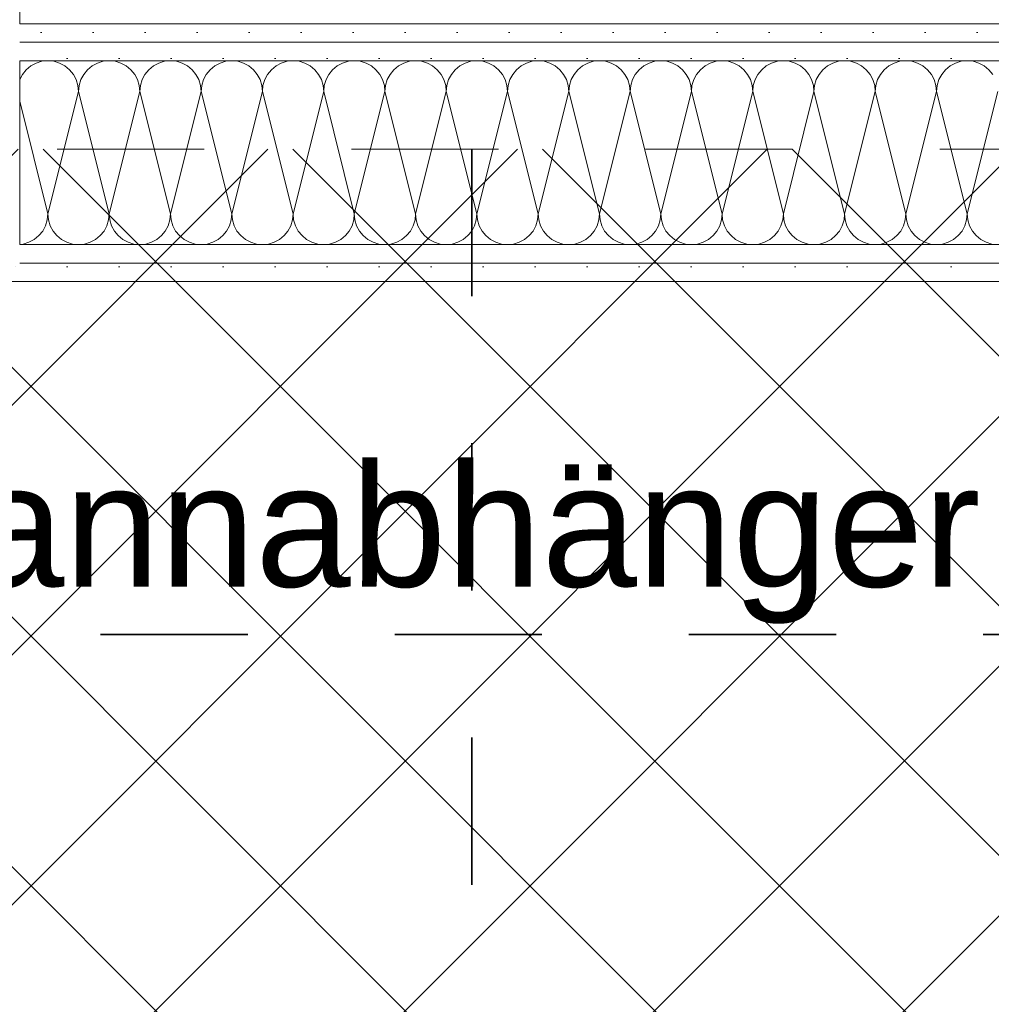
# Model space of a CAD drawing. Header units: metres. Extents: x -3.6 to 84.5, y -11 to 16.8.
# Tile 250 of 256: x 44.7 to 45.4, y 3.2 to 3.9. Entities that reach past the tile are written whole.
import ezdxf

# ---------------------------------------------------------------- set-up
doc = ezdxf.new("R2010")
doc.units = ezdxf.units.M
doc.header["$MEASUREMENT"] = 0
doc.linetypes.add('Achse', pattern=[0.2, 0.1, -0.05, 0, -0.05])
doc.linetypes.add('Punktlinie weit', pattern=[0.06, 0.01, -0.05])
for name, color, linetype in [('154 - Bemaßung_ Beschriftung.Ausbau - Deckenspiegel', 7, 'Continuous'), ('Neubau_154 - Bemaßung_ Beschriftung.Ausbau - Deckenspiegel', 7, 'Continuous'), ('Neubau_606 - Struktur.Wand Innen Ausbau', 7, 'Continuous'), ('Neubau_651 - Abdeckung.Decke abgehängt_ bekleidet', 7, 'Continuous')]:
    doc.layers.add(name, color=color, linetype=linetype)
doc.styles.add('ERSTELLTER_STIL_2', font='txt')
doc.dimstyles.new('ERSTELLTER_STIL__2', dxfattribs={"dimtxt": 0.1, "dimasz": 0.0532, "dimexe": 0.18, "dimexo": 0.0625, "dimgap": 0, "dimtad": 1, "dimzin": 0, "dimdsep": 46, "dimtxsty": 'ERSTELLTER_STIL_2', "dimblk": 'ARROWHEAD_2', "dimblk1": 'ARROWHEAD_2', "dimblk2": 'ARROWHEAD_2', "dimcen": 0.09, "dimse1": 1, "dimse2": 1, "dimclrd": 7, "dimclre": 7, "dimclrt": 7, "dimazin": 0, "dimtfac": 1, "dimtdec": 4, "dimtmove": 0, "dimatfit": 3, "dimfxl": 1, "dimtolj": 1, "dimtzin": 0, "dimarcsym": 0})
doc.dimstyles.new('ERSTELLTER_STIL__3', dxfattribs={"dimtxt": 0.1, "dimasz": 0.0532, "dimexe": 0.18, "dimexo": 0.0625, "dimgap": 0, "dimtad": 1, "dimtih": 1, "dimtoh": 1, "dimzin": 0, "dimdsep": 46, "dimtxsty": 'ERSTELLTER_STIL_2', "dimblk": 'ARROWHEAD_2', "dimblk1": 'ARROWHEAD_2', "dimblk2": 'ARROWHEAD_2', "dimcen": 0.09, "dimse1": 1, "dimse2": 1, "dimclrd": 7, "dimclre": 7, "dimclrt": 7, "dimazin": 0, "dimtfac": 1, "dimtdec": 4, "dimtmove": 0, "dimatfit": 3, "dimfxl": 1, "dimtolj": 1, "dimtzin": 0, "dimarcsym": 0})
doc.dimstyles.new('ERSTELLTER_STIL__5', dxfattribs={"dimtxt": 0.18, "dimasz": 0.02736, "dimexe": 0.18, "dimexo": 0.0625, "dimgap": 0, "dimtad": 0, "dimtih": 1, "dimtoh": 1, "dimdec": 4, "dimzin": 0, "dimdsep": 46, "dimcen": 0.09, "dimadec": 0, "dimazin": 0, "dimtfac": 1, "dimtdec": 4, "dimtmove": 0, "dimatfit": 3, "dimldrblk": 'ARROWHEAD_11', "dimfxl": 1, "dimtolj": 1, "dimtzin": 0, "dimarcsym": 0})
pattern_1 = [(45, (0, 0), (-0.01767767, 0.01767767), [0, -0.025])]

# ---------------------------------------------------------------- blocks, each defined once
blk = doc.blocks.new('*X1')
at = {"layer": 'Neubau_606 - Struktur.Wand Innen Ausbau', "color": 7, "linetype": 'Continuous', "lineweight": 5}
for p, q in [((44.7212, 3.86841), (44.71759, 3.86649)), ((44.7251, 3.8696), (44.7212, 3.86841)), ((44.72917, 3.87), (44.7251, 3.8696)), ((44.73323, 3.8696), (44.72917, 3.87)), ((44.73714, 3.86841), (44.73323, 3.8696)), ((44.74074, 3.86649), (44.73714, 3.86841)), ((44.76286, 3.86841), (44.75926, 3.86649)), ((44.76677, 3.8696), (44.76286, 3.86841)), ((44.77084, 3.87), (44.76677, 3.8696)), ((44.7749, 3.8696), (44.77084, 3.87)), ((44.77881, 3.86841), (44.7749, 3.8696)), ((44.78241, 3.86649), (44.77881, 3.86841)), ((44.80453, 3.86841), (44.80093, 3.86649)), ((44.80844, 3.8696), (44.80453, 3.86841)), ((44.8125, 3.87), (44.80844, 3.8696)), ((44.81657, 3.8696), (44.8125, 3.87)), ((44.82047, 3.86841), (44.81657, 3.8696)), ((44.82408, 3.86649), (44.82047, 3.86841)), ((44.8462, 3.86841), (44.84259, 3.86649)), ((44.8501, 3.8696), (44.8462, 3.86841)), ((44.85417, 3.87), (44.8501, 3.8696)), ((44.85823, 3.8696), (44.85417, 3.87)), ((44.86214, 3.86841), (44.85823, 3.8696)), ((44.86574, 3.86649), (44.86214, 3.86841)), ((44.88786, 3.86841), (44.88426, 3.86649)), ((44.89177, 3.8696), (44.88786, 3.86841)), ((44.89584, 3.87), (44.89177, 3.8696)), ((44.8999, 3.8696), (44.89584, 3.87)), ((44.90381, 3.86841), (44.8999, 3.8696)), ((44.90741, 3.86649), (44.90381, 3.86841)), ((44.92953, 3.86841), (44.92593, 3.86649)), ((44.93344, 3.8696), (44.92953, 3.86841)), ((44.9375, 3.87), (44.93344, 3.8696)), ((44.94157, 3.8696), (44.9375, 3.87)), ((44.94547, 3.86841), (44.94157, 3.8696)), ((44.94908, 3.86649), (44.94547, 3.86841)), ((44.9712, 3.86841), (44.96759, 3.86649)), ((44.9751, 3.8696), (44.9712, 3.86841)), ((44.97917, 3.87), (44.9751, 3.8696)), ((44.98323, 3.8696), (44.97917, 3.87)), ((44.98714, 3.86841), (44.98323, 3.8696)), ((44.99074, 3.86649), (44.98714, 3.86841)), ((45.01286, 3.86841), (45.00926, 3.86649)), ((45.01677, 3.8696), (45.01286, 3.86841)), ((45.02084, 3.87), (45.01677, 3.8696)), ((45.0249, 3.8696), (45.02084, 3.87)), ((45.02881, 3.86841), (45.0249, 3.8696)), ((45.03241, 3.86649), (45.02881, 3.86841)), ((45.05453, 3.86841), (45.05093, 3.86649)), ((45.05844, 3.8696), (45.05453, 3.86841)), ((45.0625, 3.87), (45.05844, 3.8696)), ((45.06657, 3.8696), (45.0625, 3.87)), ((45.07047, 3.86841), (45.06657, 3.8696)), ((45.07408, 3.86649), (45.07047, 3.86841)), ((45.0962, 3.86841), (45.09259, 3.86649)), ((45.1001, 3.8696), (45.0962, 3.86841)), ((45.10417, 3.87), (45.1001, 3.8696)), ((45.10823, 3.8696), (45.10417, 3.87)), ((45.11214, 3.86841), (45.10823, 3.8696)), ((45.11574, 3.86649), (45.11214, 3.86841)), ((45.13786, 3.86841), (45.13426, 3.86649)), ((45.14177, 3.8696), (45.13786, 3.86841)), ((45.14584, 3.87), (45.14177, 3.8696)), ((45.1499, 3.8696), (45.14584, 3.87)), ((45.15381, 3.86841), (45.1499, 3.8696)), ((45.15741, 3.86649), (45.15381, 3.86841)), ((45.17953, 3.86841), (45.17593, 3.86649)), ((45.18344, 3.8696), (45.17953, 3.86841)), ((45.1875, 3.87), (45.18344, 3.8696)), ((45.19157, 3.8696), (45.1875, 3.87)), ((45.19547, 3.86841), (45.19157, 3.8696)), ((45.19908, 3.86649), (45.19547, 3.86841)), ((45.2212, 3.86841), (45.21759, 3.86649)), ((45.2251, 3.8696), (45.2212, 3.86841)), ((45.22917, 3.87), (45.2251, 3.8696)), ((45.23323, 3.8696), (45.22917, 3.87)), ((45.23714, 3.86841), (45.23323, 3.8696)), ((45.24074, 3.86649), (45.23714, 3.86841)), ((45.26286, 3.86841), (45.25926, 3.86649)), ((45.26677, 3.8696), (45.26286, 3.86841)), ((45.27084, 3.87), (45.26677, 3.8696)), ((45.2749, 3.8696), (45.27084, 3.87)), ((45.27881, 3.86841), (45.2749, 3.8696)), ((45.28241, 3.86649), (45.27881, 3.86841)), ((45.30453, 3.86841), (45.30093, 3.86649)), ((45.30844, 3.8696), (45.30453, 3.86841)), ((45.3125, 3.87), (45.30844, 3.8696)), ((45.31657, 3.8696), (45.3125, 3.87)), ((45.32047, 3.86841), (45.31657, 3.8696)), ((45.32408, 3.86649), (45.32047, 3.86841)), ((45.3462, 3.86841), (45.34259, 3.86649)), ((45.3501, 3.8696), (45.3462, 3.86841)), ((45.35417, 3.87), (45.3501, 3.8696)), ((45.35823, 3.8696), (45.35417, 3.87)), ((45.36214, 3.86841), (45.35823, 3.8696)), ((45.36574, 3.86649), (45.36214, 3.86841)), ((44.71444, 3.8639), (44.71185, 3.86074)), ((44.71759, 3.86649), (44.71444, 3.8639)), ((44.7439, 3.8639), (44.74074, 3.86649)), ((44.74649, 3.86074), (44.7439, 3.8639)), ((44.7561, 3.8639), (44.75351, 3.86074)), ((44.75926, 3.86649), (44.7561, 3.8639)), ((44.78557, 3.8639), (44.78241, 3.86649)), ((44.78816, 3.86074), (44.78557, 3.8639)), ((44.79777, 3.8639), (44.79518, 3.86074)), ((44.80093, 3.86649), (44.79777, 3.8639)), ((44.82723, 3.8639), (44.82408, 3.86649)), ((44.82982, 3.86074), (44.82723, 3.8639)), ((44.83944, 3.8639), (44.83685, 3.86074)), ((44.84259, 3.86649), (44.83944, 3.8639)), ((44.8689, 3.8639), (44.86574, 3.86649)), ((44.87149, 3.86074), (44.8689, 3.8639)), ((44.8811, 3.8639), (44.87851, 3.86074)), ((44.88426, 3.86649), (44.8811, 3.8639)), ((44.91057, 3.8639), (44.90741, 3.86649)), ((44.91316, 3.86074), (44.91057, 3.8639)), ((44.92277, 3.8639), (44.92018, 3.86074)), ((44.92593, 3.86649), (44.92277, 3.8639)), ((44.95223, 3.8639), (44.94908, 3.86649)), ((44.95482, 3.86074), (44.95223, 3.8639)), ((44.96444, 3.8639), (44.96185, 3.86074)), ((44.96759, 3.86649), (44.96444, 3.8639)), ((44.9939, 3.8639), (44.99074, 3.86649)), ((44.99649, 3.86074), (44.9939, 3.8639)), ((45.0061, 3.8639), (45.00351, 3.86074)), ((45.00926, 3.86649), (45.0061, 3.8639)), ((45.03557, 3.8639), (45.03241, 3.86649)), ((45.03816, 3.86074), (45.03557, 3.8639)), ((45.04777, 3.8639), (45.04518, 3.86074)), ((45.05093, 3.86649), (45.04777, 3.8639)), ((45.07723, 3.8639), (45.07408, 3.86649)), ((45.07982, 3.86074), (45.07723, 3.8639)), ((45.08944, 3.8639), (45.08685, 3.86074)), ((45.09259, 3.86649), (45.08944, 3.8639)), ((45.1189, 3.8639), (45.11574, 3.86649)), ((45.12149, 3.86074), (45.1189, 3.8639)), ((45.1311, 3.8639), (45.12851, 3.86074)), ((45.13426, 3.86649), (45.1311, 3.8639)), ((45.16057, 3.8639), (45.15741, 3.86649)), ((45.16316, 3.86074), (45.16057, 3.8639)), ((45.17277, 3.8639), (45.17018, 3.86074)), ((45.17593, 3.86649), (45.17277, 3.8639)), ((45.20223, 3.8639), (45.19908, 3.86649)), ((45.20482, 3.86074), (45.20223, 3.8639)), ((45.21444, 3.8639), (45.21185, 3.86074)), ((45.21759, 3.86649), (45.21444, 3.8639)), ((45.2439, 3.8639), (45.24074, 3.86649)), ((45.24649, 3.86074), (45.2439, 3.8639)), ((45.2561, 3.8639), (45.25351, 3.86074)), ((45.25926, 3.86649), (45.2561, 3.8639)), ((45.28557, 3.8639), (45.28241, 3.86649)), ((45.28816, 3.86074), (45.28557, 3.8639)), ((45.29777, 3.8639), (45.29518, 3.86074)), ((45.30093, 3.86649), (45.29777, 3.8639)), ((45.32723, 3.8639), (45.32408, 3.86649)), ((45.32982, 3.86074), (45.32723, 3.8639)), ((45.33944, 3.8639), (45.33685, 3.86074)), ((45.34259, 3.86649), (45.33944, 3.8639)), ((45.3689, 3.8639), (45.36574, 3.86649)), ((45.37149, 3.86074), (45.3689, 3.8639)), ((44.71185, 3.86074), (44.70999, 3.85726)), ((44.74842, 3.85714), (44.74649, 3.86074)), ((44.7496, 3.85323), (44.74842, 3.85714)), ((44.75159, 3.85714), (44.7504, 3.85323)), ((44.75351, 3.86074), (44.75159, 3.85714)), ((44.79008, 3.85714), (44.78816, 3.86074)), ((44.79127, 3.85323), (44.79008, 3.85714)), ((44.79325, 3.85714), (44.79207, 3.85323)), ((44.79518, 3.86074), (44.79325, 3.85714)), ((44.83175, 3.85714), (44.82982, 3.86074)), ((44.83294, 3.85323), (44.83175, 3.85714)), ((44.83492, 3.85714), (44.83374, 3.85323)), ((44.83685, 3.86074), (44.83492, 3.85714)), ((44.87342, 3.85714), (44.87149, 3.86074)), ((44.8746, 3.85323), (44.87342, 3.85714)), ((44.87659, 3.85714), (44.8754, 3.85323)), ((44.87851, 3.86074), (44.87659, 3.85714)), ((44.91508, 3.85714), (44.91316, 3.86074)), ((44.91627, 3.85323), (44.91508, 3.85714)), ((44.91825, 3.85714), (44.91707, 3.85323)), ((44.92018, 3.86074), (44.91825, 3.85714)), ((44.95675, 3.85714), (44.95482, 3.86074)), ((44.95794, 3.85323), (44.95675, 3.85714)), ((44.95992, 3.85714), (44.95874, 3.85323)), ((44.96185, 3.86074), (44.95992, 3.85714)), ((44.99842, 3.85714), (44.99649, 3.86074)), ((44.9996, 3.85323), (44.99842, 3.85714)), ((45.00159, 3.85714), (45.0004, 3.85323)), ((45.00351, 3.86074), (45.00159, 3.85714)), ((45.04008, 3.85714), (45.03816, 3.86074)), ((45.04127, 3.85323), (45.04008, 3.85714)), ((45.04325, 3.85714), (45.04207, 3.85323)), ((45.04518, 3.86074), (45.04325, 3.85714)), ((45.08175, 3.85714), (45.07982, 3.86074)), ((45.08294, 3.85323), (45.08175, 3.85714)), ((45.08492, 3.85714), (45.08374, 3.85323)), ((45.08685, 3.86074), (45.08492, 3.85714)), ((45.12342, 3.85714), (45.12149, 3.86074)), ((45.1246, 3.85323), (45.12342, 3.85714)), ((45.12659, 3.85714), (45.1254, 3.85323)), ((45.12851, 3.86074), (45.12659, 3.85714)), ((45.16508, 3.85714), (45.16316, 3.86074)), ((45.16627, 3.85323), (45.16508, 3.85714)), ((45.16825, 3.85714), (45.16707, 3.85323)), ((45.17018, 3.86074), (45.16825, 3.85714)), ((45.20675, 3.85714), (45.20482, 3.86074)), ((45.20794, 3.85323), (45.20675, 3.85714)), ((45.20992, 3.85714), (45.20874, 3.85323)), ((45.21185, 3.86074), (45.20992, 3.85714)), ((45.24842, 3.85714), (45.24649, 3.86074)), ((45.2496, 3.85323), (45.24842, 3.85714)), ((45.25159, 3.85714), (45.2504, 3.85323)), ((45.25351, 3.86074), (45.25159, 3.85714)), ((45.29008, 3.85714), (45.28816, 3.86074)), ((45.29127, 3.85323), (45.29008, 3.85714)), ((45.29325, 3.85714), (45.29207, 3.85323)), ((45.29518, 3.86074), (45.29325, 3.85714)), ((45.33175, 3.85714), (45.32982, 3.86074)), ((45.33294, 3.85323), (45.33175, 3.85714)), ((45.33492, 3.85714), (45.33374, 3.85323)), ((45.33685, 3.86074), (45.33492, 3.85714)), ((44.75, 3.84916), (44.72917, 3.76583)), ((44.75, 3.84916), (44.7496, 3.85323)), ((44.7504, 3.85323), (44.75, 3.84916)), ((44.75, 3.84916), (44.77084, 3.76583)), ((44.79167, 3.84916), (44.77084, 3.76583)), ((44.79167, 3.84916), (44.79127, 3.85323)), ((44.79207, 3.85323), (44.79167, 3.84916)), ((44.79167, 3.84916), (44.8125, 3.76583)), ((44.83334, 3.84916), (44.8125, 3.76583)), ((44.83334, 3.84916), (44.83294, 3.85323)), ((44.83374, 3.85323), (44.83334, 3.84916)), ((44.83334, 3.84916), (44.85417, 3.76583)), ((44.875, 3.84916), (44.85417, 3.76583)), ((44.875, 3.84916), (44.8746, 3.85323)), ((44.8754, 3.85323), (44.875, 3.84916)), ((44.875, 3.84916), (44.89584, 3.76583)), ((44.91667, 3.84916), (44.89584, 3.76583)), ((44.91667, 3.84916), (44.91627, 3.85323)), ((44.91707, 3.85323), (44.91667, 3.84916)), ((44.91667, 3.84916), (44.9375, 3.76583)), ((44.95834, 3.84916), (44.9375, 3.76583)), ((44.95834, 3.84916), (44.95794, 3.85323)), ((44.95874, 3.85323), (44.95834, 3.84916)), ((44.95834, 3.84916), (44.97917, 3.76583)), ((45, 3.84916), (44.97917, 3.76583)), ((45, 3.84916), (44.9996, 3.85323)), ((45.0004, 3.85323), (45, 3.84916)), ((45, 3.84916), (45.02084, 3.76583)), ((45.04167, 3.84916), (45.02084, 3.76583)), ((45.04167, 3.84916), (45.04127, 3.85323)), ((45.04207, 3.85323), (45.04167, 3.84916)), ((45.04167, 3.84916), (45.0625, 3.76583)), ((45.08334, 3.84916), (45.0625, 3.76583)), ((45.08334, 3.84916), (45.08294, 3.85323)), ((45.08374, 3.85323), (45.08334, 3.84916)), ((45.08334, 3.84916), (45.10417, 3.76583)), ((45.125, 3.84916), (45.10417, 3.76583)), ((45.125, 3.84916), (45.1246, 3.85323)), ((45.1254, 3.85323), (45.125, 3.84916)), ((45.125, 3.84916), (45.14584, 3.76583)), ((45.16667, 3.84916), (45.14584, 3.76583)), ((45.16667, 3.84916), (45.16627, 3.85323)), ((45.16707, 3.85323), (45.16667, 3.84916)), ((45.16667, 3.84916), (45.1875, 3.76583)), ((45.20834, 3.84916), (45.1875, 3.76583)), ((45.20834, 3.84916), (45.20794, 3.85323)), ((45.20874, 3.85323), (45.20834, 3.84916)), ((45.20834, 3.84916), (45.22917, 3.76583)), ((45.25, 3.84916), (45.22917, 3.76583)), ((45.25, 3.84916), (45.2496, 3.85323)), ((45.2504, 3.85323), (45.25, 3.84916)), ((45.25, 3.84916), (45.27084, 3.76583)), ((45.29167, 3.84916), (45.27084, 3.76583)), ((45.29167, 3.84916), (45.29127, 3.85323)), ((45.29207, 3.85323), (45.29167, 3.84916)), ((45.29167, 3.84916), (45.3125, 3.76583)), ((45.33334, 3.84916), (45.3125, 3.76583)), ((45.33334, 3.84916), (45.33294, 3.85323)), ((45.33374, 3.85323), (45.33334, 3.84916)), ((45.33334, 3.84916), (45.35417, 3.76583)), ((45.375, 3.84916), (45.35417, 3.76583)), ((44.70999, 3.84256), (44.72917, 3.76583)), ((44.72758, 3.75786), (44.72877, 3.76177)), ((44.72877, 3.76177), (44.72917, 3.76583)), ((44.72917, 3.76583), (44.72957, 3.76177)), ((44.72957, 3.76177), (44.73075, 3.75786)), ((44.76925, 3.75786), (44.77044, 3.76177)), ((44.77044, 3.76177), (44.77084, 3.76583)), ((44.77084, 3.76583), (44.77124, 3.76177)), ((44.77124, 3.76177), (44.77242, 3.75786)), ((44.81092, 3.75786), (44.8121, 3.76177)), ((44.8121, 3.76177), (44.8125, 3.76583)), ((44.8125, 3.76583), (44.8129, 3.76177)), ((44.8129, 3.76177), (44.81409, 3.75786)), ((44.85258, 3.75786), (44.85377, 3.76177)), ((44.85377, 3.76177), (44.85417, 3.76583)), ((44.85417, 3.76583), (44.85457, 3.76177)), ((44.85457, 3.76177), (44.85575, 3.75786)), ((44.89425, 3.75786), (44.89544, 3.76177)), ((44.89544, 3.76177), (44.89584, 3.76583)), ((44.89584, 3.76583), (44.89624, 3.76177)), ((44.89624, 3.76177), (44.89742, 3.75786)), ((44.93592, 3.75786), (44.9371, 3.76177)), ((44.9371, 3.76177), (44.9375, 3.76583)), ((44.9375, 3.76583), (44.9379, 3.76177)), ((44.9379, 3.76177), (44.93909, 3.75786)), ((44.97758, 3.75786), (44.97877, 3.76177)), ((44.97877, 3.76177), (44.97917, 3.76583)), ((44.97917, 3.76583), (44.97957, 3.76177)), ((44.97957, 3.76177), (44.98075, 3.75786)), ((45.01925, 3.75786), (45.02044, 3.76177)), ((45.02044, 3.76177), (45.02084, 3.76583)), ((45.02084, 3.76583), (45.02124, 3.76177)), ((45.02124, 3.76177), (45.02242, 3.75786)), ((45.06092, 3.75786), (45.0621, 3.76177)), ((45.0621, 3.76177), (45.0625, 3.76583)), ((45.0625, 3.76583), (45.0629, 3.76177)), ((45.0629, 3.76177), (45.06409, 3.75786)), ((45.10258, 3.75786), (45.10377, 3.76177)), ((45.10377, 3.76177), (45.10417, 3.76583)), ((45.10417, 3.76583), (45.10457, 3.76177)), ((45.10457, 3.76177), (45.10575, 3.75786)), ((45.14425, 3.75786), (45.14544, 3.76177)), ((45.14544, 3.76177), (45.14584, 3.76583)), ((45.14584, 3.76583), (45.14624, 3.76177)), ((45.14624, 3.76177), (45.14742, 3.75786)), ((45.18592, 3.75786), (45.1871, 3.76177)), ((45.1871, 3.76177), (45.1875, 3.76583)), ((45.1875, 3.76583), (45.1879, 3.76177)), ((45.1879, 3.76177), (45.18909, 3.75786)), ((45.22758, 3.75786), (45.22877, 3.76177)), ((45.22877, 3.76177), (45.22917, 3.76583)), ((45.22917, 3.76583), (45.22957, 3.76177)), ((45.22957, 3.76177), (45.23075, 3.75786)), ((45.26925, 3.75786), (45.27044, 3.76177)), ((45.27044, 3.76177), (45.27084, 3.76583)), ((45.27084, 3.76583), (45.27124, 3.76177)), ((45.27124, 3.76177), (45.27242, 3.75786)), ((45.31092, 3.75786), (45.3121, 3.76177)), ((45.3121, 3.76177), (45.3125, 3.76583)), ((45.3125, 3.76583), (45.3129, 3.76177)), ((45.3129, 3.76177), (45.31409, 3.75786)), ((45.35258, 3.75786), (45.35377, 3.76177)), ((45.35377, 3.76177), (45.35417, 3.76583)), ((45.35417, 3.76583), (45.35457, 3.76177)), ((45.35457, 3.76177), (45.35575, 3.75786)), ((44.72307, 3.7511), (44.72566, 3.75426)), ((44.72566, 3.75426), (44.72758, 3.75786)), ((44.73075, 3.75786), (44.73268, 3.75426)), ((44.73268, 3.75426), (44.73527, 3.7511)), ((44.76473, 3.7511), (44.76732, 3.75426)), ((44.76732, 3.75426), (44.76925, 3.75786)), ((44.77242, 3.75786), (44.77435, 3.75426)), ((44.77435, 3.75426), (44.77694, 3.7511)), ((44.8064, 3.7511), (44.80899, 3.75426)), ((44.80899, 3.75426), (44.81092, 3.75786)), ((44.81409, 3.75786), (44.81601, 3.75426)), ((44.81601, 3.75426), (44.8186, 3.7511)), ((44.84807, 3.7511), (44.85066, 3.75426)), ((44.85066, 3.75426), (44.85258, 3.75786)), ((44.85575, 3.75786), (44.85768, 3.75426)), ((44.85768, 3.75426), (44.86027, 3.7511)), ((44.88973, 3.7511), (44.89232, 3.75426)), ((44.89232, 3.75426), (44.89425, 3.75786)), ((44.89742, 3.75786), (44.89935, 3.75426)), ((44.89935, 3.75426), (44.90194, 3.7511)), ((44.9314, 3.7511), (44.93399, 3.75426)), ((44.93399, 3.75426), (44.93592, 3.75786)), ((44.93909, 3.75786), (44.94101, 3.75426)), ((44.94101, 3.75426), (44.9436, 3.7511)), ((44.97307, 3.7511), (44.97566, 3.75426)), ((44.97566, 3.75426), (44.97758, 3.75786)), ((44.98075, 3.75786), (44.98268, 3.75426)), ((44.98268, 3.75426), (44.98527, 3.7511)), ((45.01473, 3.7511), (45.01732, 3.75426)), ((45.01732, 3.75426), (45.01925, 3.75786)), ((45.02242, 3.75786), (45.02435, 3.75426)), ((45.02435, 3.75426), (45.02694, 3.7511)), ((45.0564, 3.7511), (45.05899, 3.75426)), ((45.05899, 3.75426), (45.06092, 3.75786)), ((45.06409, 3.75786), (45.06601, 3.75426)), ((45.06601, 3.75426), (45.0686, 3.7511)), ((45.09807, 3.7511), (45.10066, 3.75426)), ((45.10066, 3.75426), (45.10258, 3.75786)), ((45.10575, 3.75786), (45.10768, 3.75426)), ((45.10768, 3.75426), (45.11027, 3.7511)), ((45.13973, 3.7511), (45.14232, 3.75426)), ((45.14232, 3.75426), (45.14425, 3.75786)), ((45.14742, 3.75786), (45.14935, 3.75426)), ((45.14935, 3.75426), (45.15194, 3.7511)), ((45.1814, 3.7511), (45.18399, 3.75426)), ((45.18399, 3.75426), (45.18592, 3.75786)), ((45.18909, 3.75786), (45.19101, 3.75426)), ((45.19101, 3.75426), (45.1936, 3.7511)), ((45.22307, 3.7511), (45.22566, 3.75426)), ((45.22566, 3.75426), (45.22758, 3.75786)), ((45.23075, 3.75786), (45.23268, 3.75426)), ((45.23268, 3.75426), (45.23527, 3.7511)), ((45.26473, 3.7511), (45.26732, 3.75426)), ((45.26732, 3.75426), (45.26925, 3.75786)), ((45.27242, 3.75786), (45.27435, 3.75426)), ((45.27435, 3.75426), (45.27694, 3.7511)), ((45.3064, 3.7511), (45.30899, 3.75426)), ((45.30899, 3.75426), (45.31092, 3.75786)), ((45.31409, 3.75786), (45.31601, 3.75426)), ((45.31601, 3.75426), (45.3186, 3.7511)), ((45.34807, 3.7511), (45.35066, 3.75426)), ((45.35066, 3.75426), (45.35258, 3.75786)), ((45.35575, 3.75786), (45.35768, 3.75426)), ((45.35768, 3.75426), (45.36027, 3.7511)), ((44.71631, 3.74658), (44.71991, 3.74851)), ((44.71991, 3.74851), (44.72307, 3.7511)), ((44.73527, 3.7511), (44.73843, 3.74851)), ((44.73843, 3.74851), (44.74203, 3.74658)), ((44.75797, 3.74658), (44.76158, 3.74851)), ((44.76158, 3.74851), (44.76473, 3.7511)), ((44.77694, 3.7511), (44.78009, 3.74851)), ((44.78009, 3.74851), (44.7837, 3.74658)), ((44.79964, 3.74658), (44.80324, 3.74851)), ((44.80324, 3.74851), (44.8064, 3.7511)), ((44.8186, 3.7511), (44.82176, 3.74851)), ((44.82176, 3.74851), (44.82536, 3.74658)), ((44.84131, 3.74658), (44.84491, 3.74851)), ((44.84491, 3.74851), (44.84807, 3.7511)), ((44.86027, 3.7511), (44.86343, 3.74851)), ((44.86343, 3.74851), (44.86703, 3.74658)), ((44.88297, 3.74658), (44.88658, 3.74851)), ((44.88658, 3.74851), (44.88973, 3.7511)), ((44.90194, 3.7511), (44.90509, 3.74851)), ((44.90509, 3.74851), (44.9087, 3.74658)), ((44.92464, 3.74658), (44.92824, 3.74851)), ((44.92824, 3.74851), (44.9314, 3.7511)), ((44.9436, 3.7511), (44.94676, 3.74851)), ((44.94676, 3.74851), (44.95036, 3.74658)), ((44.96631, 3.74658), (44.96991, 3.74851)), ((44.96991, 3.74851), (44.97307, 3.7511)), ((44.98527, 3.7511), (44.98843, 3.74851)), ((44.98843, 3.74851), (44.99203, 3.74658)), ((45.00797, 3.74658), (45.01158, 3.74851)), ((45.01158, 3.74851), (45.01473, 3.7511)), ((45.02694, 3.7511), (45.03009, 3.74851)), ((45.03009, 3.74851), (45.0337, 3.74658)), ((45.04964, 3.74658), (45.05324, 3.74851)), ((45.05324, 3.74851), (45.0564, 3.7511)), ((45.0686, 3.7511), (45.07176, 3.74851)), ((45.07176, 3.74851), (45.07536, 3.74658)), ((45.09131, 3.74658), (45.09491, 3.74851)), ((45.09491, 3.74851), (45.09807, 3.7511)), ((45.11027, 3.7511), (45.11343, 3.74851)), ((45.11343, 3.74851), (45.11703, 3.74658)), ((45.13297, 3.74658), (45.13658, 3.74851)), ((45.13658, 3.74851), (45.13973, 3.7511)), ((45.15194, 3.7511), (45.15509, 3.74851)), ((45.15509, 3.74851), (45.1587, 3.74658)), ((45.17464, 3.74658), (45.17824, 3.74851)), ((45.17824, 3.74851), (45.1814, 3.7511)), ((45.1936, 3.7511), (45.19676, 3.74851)), ((45.19676, 3.74851), (45.20036, 3.74658)), ((45.21631, 3.74658), (45.21991, 3.74851)), ((45.21991, 3.74851), (45.22307, 3.7511)), ((45.23527, 3.7511), (45.23843, 3.74851)), ((45.23843, 3.74851), (45.24203, 3.74658)), ((45.25797, 3.74658), (45.26158, 3.74851)), ((45.26158, 3.74851), (45.26473, 3.7511)), ((45.27694, 3.7511), (45.28009, 3.74851)), ((45.28009, 3.74851), (45.2837, 3.74658)), ((45.29964, 3.74658), (45.30324, 3.74851)), ((45.30324, 3.74851), (45.3064, 3.7511)), ((45.3186, 3.7511), (45.32176, 3.74851)), ((45.32176, 3.74851), (45.32536, 3.74658)), ((45.34131, 3.74658), (45.34491, 3.74851)), ((45.34491, 3.74851), (45.34807, 3.7511)), ((45.36027, 3.7511), (45.36343, 3.74851)), ((45.36343, 3.74851), (45.36703, 3.74658)), ((44.70999, 3.74516), (44.7124, 3.7454)), ((44.7124, 3.7454), (44.71631, 3.74658)), ((44.74203, 3.74658), (44.74594, 3.7454)), ((44.74594, 3.7454), (44.75, 3.745)), ((44.75, 3.745), (44.75407, 3.7454)), ((44.75407, 3.7454), (44.75797, 3.74658)), ((44.7837, 3.74658), (44.7876, 3.7454)), ((44.7876, 3.7454), (44.79167, 3.745)), ((44.79167, 3.745), (44.79573, 3.7454)), ((44.79573, 3.7454), (44.79964, 3.74658)), ((44.82536, 3.74658), (44.82927, 3.7454)), ((44.82927, 3.7454), (44.83334, 3.745)), ((44.83334, 3.745), (44.8374, 3.7454)), ((44.8374, 3.7454), (44.84131, 3.74658)), ((44.86703, 3.74658), (44.87094, 3.7454)), ((44.87094, 3.7454), (44.875, 3.745)), ((44.875, 3.745), (44.87907, 3.7454)), ((44.87907, 3.7454), (44.88297, 3.74658)), ((44.9087, 3.74658), (44.9126, 3.7454)), ((44.9126, 3.7454), (44.91667, 3.745)), ((44.91667, 3.745), (44.92073, 3.7454)), ((44.92073, 3.7454), (44.92464, 3.74658)), ((44.95036, 3.74658), (44.95427, 3.7454)), ((44.95427, 3.7454), (44.95834, 3.745)), ((44.95834, 3.745), (44.9624, 3.7454)), ((44.9624, 3.7454), (44.96631, 3.74658)), ((44.99203, 3.74658), (44.99594, 3.7454)), ((44.99594, 3.7454), (45, 3.745)), ((45, 3.745), (45.00407, 3.7454)), ((45.00407, 3.7454), (45.00797, 3.74658)), ((45.0337, 3.74658), (45.0376, 3.7454)), ((45.0376, 3.7454), (45.04167, 3.745)), ((45.04167, 3.745), (45.04573, 3.7454)), ((45.04573, 3.7454), (45.04964, 3.74658)), ((45.07536, 3.74658), (45.07927, 3.7454)), ((45.07927, 3.7454), (45.08334, 3.745)), ((45.08334, 3.745), (45.0874, 3.7454)), ((45.0874, 3.7454), (45.09131, 3.74658)), ((45.11703, 3.74658), (45.12094, 3.7454)), ((45.12094, 3.7454), (45.125, 3.745)), ((45.125, 3.745), (45.12907, 3.7454)), ((45.12907, 3.7454), (45.13297, 3.74658)), ((45.1587, 3.74658), (45.1626, 3.7454)), ((45.1626, 3.7454), (45.16667, 3.745)), ((45.16667, 3.745), (45.17073, 3.7454)), ((45.17073, 3.7454), (45.17464, 3.74658)), ((45.20036, 3.74658), (45.20427, 3.7454)), ((45.20427, 3.7454), (45.20834, 3.745)), ((45.20834, 3.745), (45.2124, 3.7454)), ((45.2124, 3.7454), (45.21631, 3.74658)), ((45.24203, 3.74658), (45.24594, 3.7454)), ((45.24594, 3.7454), (45.25, 3.745)), ((45.25, 3.745), (45.25407, 3.7454)), ((45.25407, 3.7454), (45.25797, 3.74658)), ((45.2837, 3.74658), (45.2876, 3.7454)), ((45.2876, 3.7454), (45.29167, 3.745)), ((45.29167, 3.745), (45.29573, 3.7454)), ((45.29573, 3.7454), (45.29964, 3.74658)), ((45.32536, 3.74658), (45.32927, 3.7454)), ((45.32927, 3.7454), (45.33334, 3.745)), ((45.33334, 3.745), (45.3374, 3.7454)), ((45.3374, 3.7454), (45.34131, 3.74658)), ((45.36703, 3.74658), (45.37094, 3.7454))]:
    blk.add_line(p, q, dxfattribs=at)
blk = doc.blocks.new('*D176')
at = {"layer": '154 - Bemaßung_ Beschriftung.Ausbau - Deckenspiegel', "color": 7, "linetype": 'Continuous', "lineweight": 5}
for p, q in [((44.70999, 4.18954), (44.70999, 4.29454)), ((45.17749, 4.18954), (45.17749, 4.29454)), ((44.73019, 4.27704), (44.68978, 4.20704)), ((45.19769, 4.27704), (45.15728, 4.20704)), ((44.67576, 4.24204), (44.70999, 4.24204)), ((44.70999, 4.24204), (45.17749, 4.24204))]:
    blk.add_line(p, q, dxfattribs=at)
at = {"layer": '154 - Bemaßung_ Beschriftung.Ausbau - Deckenspiegel', "color": 7, "lineweight": 5, "insert": (44.81777, 4.26039), "char_height": 0.1, "attachment_point": 7, "style": 'ERSTELLTER_STIL_2'}
blk.add_mtext('\\A1;{\\pql;\\fArial|b0|i0|c0|p38;46\\fArial|b0|i0|c0|p38;\\A1{\\H.66x;\\S75^  ;}}', dxfattribs=at)
blk = doc.blocks.new('ARROWHEAD_2')
at = {"color": 0, "linetype": 'Continuous', "lineweight": 0}
for p, q in [((-0.378, -0.655), (0.378, 0.655)), ((0, 0), (-1, 0))]:
    blk.add_line(p, q, dxfattribs=at)
blk = doc.blocks.new('*D352')
at = {"layer": '154 - Bemaßung_ Beschriftung.Ausbau - Deckenspiegel', "color": 7, "linetype": 'Continuous', "lineweight": 5}
for p, q in [((46.31932, 3.81), (46.31932, 3.84423)), ((46.35432, 3.78979), (46.28432, 3.83021)), ((46.37182, 3.81), (46.26682, 3.81)), ((46.31932, 2.72998), (46.31932, 3.81)), ((46.28432, 2.75019), (46.35432, 2.70978)), ((46.37182, 2.72998), (46.26682, 2.72998))]:
    blk.add_line(p, q, dxfattribs=at)
at = {"layer": '154 - Bemaßung_ Beschriftung.Ausbau - Deckenspiegel', "color": 7, "lineweight": 5, "insert": (46.29932, 3.13696), "char_height": 0.1, "attachment_point": 7, "rotation": 90, "style": 'ERSTELLTER_STIL_2'}
blk.add_mtext('\\A1;{\\pql;\\fArial|b0|i0|c0|p38;1,08}', dxfattribs=at)
blk = doc.blocks.new('ARROWHEAD_11')
at = {"color": 0, "linetype": 'Continuous', "lineweight": 0}
blk.add_line((0, 0), (-1, 0), dxfattribs=at)
at = {"color": 0, "linetype": 'Continuous', "lineweight": 0, "const_width": 0.25, "flags": 128}
blk.add_lwpolyline([(-0.125, 0, 1), (0.125, 0, 1)], format="xyb", close=True, dxfattribs=at)

msp = doc.modelspace()

# ---------------------------------------------------------------- hatches: boundary and pattern name
at = {"layer": 'Neubau_606 - Struktur.Wand Innen Ausbau', "linetype": 'Continuous', "lineweight": 0, "true_color": 0x000000}
h = msp.add_hatch(dxfattribs=at)
h.set_pattern_fill('Gips_0001', color=18, style=0, pattern_type=2)
h.set_pattern_definition(pattern_1)
h.paths.add_polyline_path([(44.70999, 3.895), (44.70999, 3.8825), (45.85999, 3.8825), (45.85999, 3.895)])
h = msp.add_hatch(dxfattribs=at)
h.set_pattern_fill('Gips_0001', color=18, style=0, pattern_type=2)
h.set_pattern_definition(pattern_1)
h.paths.add_polyline_path([(44.70999, 3.8825), (44.70999, 3.87), (45.85999, 3.87), (45.85999, 3.8825)])
h = msp.add_hatch(dxfattribs=at)
h.set_pattern_fill('Gips_0001', color=18, style=0, pattern_type=2)
h.set_pattern_definition(pattern_1)
h.paths.add_polyline_path([(44.70999, 3.745), (44.70999, 3.7325), (45.85999, 3.7325), (45.85999, 3.745)])
h = msp.add_hatch(dxfattribs=at)
h.set_pattern_fill('Gips_0001', color=18, style=0, pattern_type=2)
h.set_pattern_definition(pattern_1)
h.paths.add_polyline_path([(44.69749, 3.7325), (44.70999, 3.72), (44.70999, 3.7325)])
h = msp.add_hatch(dxfattribs=at)
h.set_pattern_fill('Gips_0001', color=18, style=0, pattern_type=2)
h.set_pattern_definition(pattern_1)
h.paths.add_polyline_path([(44.70999, 3.7325), (44.70999, 3.72), (45.85999, 3.72), (45.85999, 3.7325)])
at = {"layer": 'Neubau_651 - Abdeckung.Decke abgehängt_ bekleidet', "linetype": 'Continuous', "lineweight": 13, "true_color": 0xffbfbf}
h = msp.add_hatch(dxfattribs=at)
h.set_pattern_fill('Raster_20x20_Diagonal_0001', color=254, style=0, pattern_type=2)
h.set_pattern_definition([(45, (0, 0), (-0.0848528, 0.0848528), []), (135, (0, 0), (0.0848528, 0.0848528), [])])
h.paths.add_polyline_path([(43.96499, 0.74948), (47.26997, 0.74948), (47.26997, 2.91998), (46.89497, 2.91998), (46.89497, 3.81), (43.96499, 3.81)])

# ---------------------------------------------------------------- linework, layer by layer
at = {"layer": 'Neubau_606 - Struktur.Wand Innen Ausbau', "color": 1, "linetype": 'Continuous', "lineweight": 9}
for p, q in [((45.85999, 3.8825), (44.70999, 3.8825)), ((45.85999, 3.7325), (44.70999, 3.7325))]:
    msp.add_line(p, q, dxfattribs=at)
at = {"layer": 'Neubau_606 - Struktur.Wand Innen Ausbau', "color": 1, "linetype": 'Continuous', "lineweight": 13}
for p, q in [((45.85999, 3.87), (44.70999, 3.87)), ((45.85999, 3.745), (44.70999, 3.745))]:
    msp.add_line(p, q, dxfattribs=at)
at = {"layer": 'Neubau_606 - Struktur.Wand Innen Ausbau', "color": 1, "linetype": 'Continuous', "lineweight": 5, "flags": 128}
for points in [[(44.70999, 3.895), (44.70999, 5.09998)], [(44.70999, 3.745), (44.70999, 3.87)], [(44.70999, 3.72), (44.69749, 3.72)]]:
    msp.add_lwpolyline(points, dxfattribs=at)
at = {"layer": 'Neubau_606 - Struktur.Wand Innen Ausbau', "color": 1, "linetype": 'Continuous', "lineweight": 13, "flags": 128}
for points in [[(45.85999, 3.895), (44.70999, 3.895)], [(44.70999, 3.87), (44.70999, 3.745)], [(44.70999, 3.72), (45.85999, 3.72)]]:
    msp.add_lwpolyline(points, dxfattribs=at)
at = {"layer": 'Neubau_651 - Abdeckung.Decke abgehängt_ bekleidet', "color": 1, "linetype": 'Achse', "lineweight": 35}
for p, q in [((45.01748, 3.81), (45.01748, 0.74948)), ((43.96499, 3.47998), (46.89497, 3.47998))]:
    msp.add_line(p, q, dxfattribs=at)
at = {"layer": 'Neubau_651 - Abdeckung.Decke abgehängt_ bekleidet', "color": 1, "linetype": 'Punktlinie weit', "lineweight": 13, "flags": 128}
msp.add_lwpolyline([(43.96499, 0.74948), (47.26997, 0.74948), (47.26997, 2.91998), (46.89497, 2.91998), (46.89497, 3.81), (43.96499, 3.81)], close=True, dxfattribs=at)

# ---------------------------------------------------------------- block references
at = {"layer": 'Neubau_606 - Struktur.Wand Innen Ausbau', "color": 1, "lineweight": 13}
msp.add_blockref('*X1', (0, 0), dxfattribs=at)

# ---------------------------------------------------------------- texts
at = {"layer": 'Neubau_154 - Bemaßung_ Beschriftung.Ausbau - Deckenspiegel', "color": 1, "linetype": 'Continuous', "lineweight": 13, "insert": (44.53278, 3.59605), "char_height": 0.0835354, "attachment_point": 1, "style": 'ERSTELLTER_STIL_2'}
msp.add_mtext('\\A1;{\\pql;\\fArial|b0|i0|c0|p38;Spannabhänger}', dxfattribs=at)

# ---------------------------------------------------------------- dimensions: what is measured, and where the dimension line sits
at = {"layer": '154 - Bemaßung_ Beschriftung.Ausbau - Deckenspiegel', "color": 7, "linetype": 'Continuous', "lineweight": 5}
dim = msp.add_linear_dim(base=(45.17749, 4.24204), p1=(44.70999, 3.72), p2=(45.17749, 3.935), dimstyle='ERSTELLTER_STIL__3', dxfattribs=at)
dim.commit()
dim.dimension.update_dxf_attribs({"geometry": '*D176', "text_midpoint": (45.06718, 4.31204), "dimtype": 160})
dim = msp.add_linear_dim(base=(46.31932, 3.81), p1=(42.87998, 2.72998), p2=(42.32499, 3.81), angle=90, dimstyle='ERSTELLTER_STIL__2', dxfattribs=at)
dim.commit()
dim.dimension.update_dxf_attribs({"geometry": '*D352', "text_midpoint": (46.24932, 3.26684), "dimtype": 160, "text_rotation": 90})

# ---------------------------------------------------------------- leaders
at = {"layer": 'Neubau_154 - Bemaßung_ Beschriftung.Ausbau - Deckenspiegel', "color": 1, "linetype": 'Continuous', "lineweight": 13, "annotation_type": 0, "has_hookline": 1, "hookline_direction": 0, "text_width": 0.82591}
msp.add_leader([(44.41656, 3.52959), (44.4919, 3.59605), (44.53278, 3.59605)], dimstyle='ERSTELLTER_STIL__5', dxfattribs=at)

doc.saveas('drawing.dxf')
